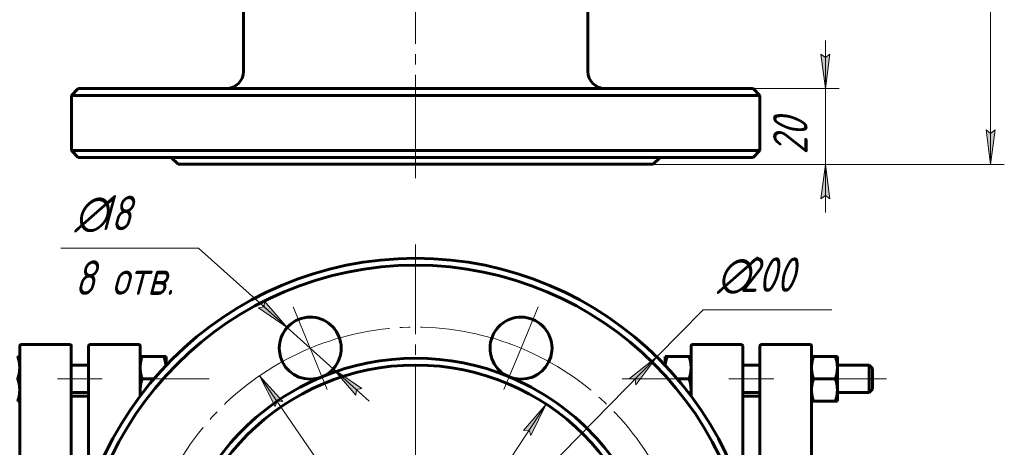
# Model space of a CAD drawing. Header units: millimetres. Extents: x 0 to 420, y -3 to 297.
# Tile 3 of 5: x 90 to 233, y 91 to 153. Entities that reach past the tile are written whole.
import ezdxf

# ---------------------------------------------------------------- set-up
doc = ezdxf.new("R2010")
doc.units = ezdxf.units.MM
for name, pattern in [('K5LT_AXLED', [19.5, 15, -1.5, 1.5, -1.5]), ('K5LT_BASIC', [0]), ('K5LT_THIN', [0])]:
    doc.linetypes.add(name, pattern=pattern)
doc.layers.add('Системный слой', color=7, linetype='Continuous')
doc.layers.add('Системный слой (1)', color=7, linetype='Continuous', true_color=0x6c6c6c)
doc.styles.add('KDIMTEXTSTYLE', font='GOST_AU.SHX', dxfattribs={"width": 0.96, "oblique": 15, "height": 5})
doc.styles.add('KTEXTSTYLE', font='GOST_AU.SHX', dxfattribs={"width": 0.96, "height": 5})
doc.dimstyles.new('KDIMSTYLE (0.50)', dxfattribs={"dimtxt": 5, "dimasz": 1, "dimexe": 2, "dimexo": 0, "dimgap": 1, "dimtad": 1, "dimlfac": 2, "dimtxsty": 'KDIMTEXTSTYLE', "dimsah": 1, "dimcen": 0, "dimdle": 1, "dimadec": 0, "dimazin": 0, "dimtfac": 0.667, "dimtmove": 0, "dimatfit": 3, "dimfxl": 1, "dimtvp": 1, "dimtolj": 1, "dimtzin": 0, "dimarcsym": 0})

# ---------------------------------------------------------------- blocks, each defined once
blk = doc.blocks.new('D0')
at = {"layer": 'Системный слой (1)'}
for points in [[(231.4, 282.2), (230.75, 287.2), (230.09, 282.2), (230.75, 282.7)], [(230.75, 132.2), (231.4, 137.2), (230.75, 136.7), (230.09, 137.2)]]:
    blk.add_hatch(color=256, dxfattribs=at).paths.add_polyline_path(points)
at = {"layer": 'Системный слой (1)', "linetype": 'K5LT_THIN', "lineweight": 18}
for p, q in [((147.25, 287.2), (232.75, 287.2)), ((230.09, 282.2), (230.75, 287.2)), ((230.75, 287.2), (231.4, 282.2)), ((230.75, 287.2), (230.75, 132.2)), ((230.75, 282.7), (230.09, 282.2)), ((231.4, 282.2), (230.75, 282.7)), ((230.75, 132.2), (230.09, 137.2)), ((230.09, 137.2), (230.75, 136.7)), ((230.75, 136.7), (231.4, 137.2)), ((231.4, 137.2), (230.75, 132.2)), ((147.25, 132.2), (232.75, 132.2))]:
    blk.add_line(p, q, dxfattribs=at)
blk.add_wipeout([(229.75, 204.69), (222.36, 204.69), (222.36, 214.31), (229.75, 214.31)]).dxf.layer = 'Системный слой (1)'
at = {"layer": 'Системный слой (1)', "insert": (223.16, 204.69), "char_height": 5, "attachment_point": 1, "rotation": 90, "style": 'KTEXTSTYLE'}
blk.add_mtext('\\H5.0;\\W1.000;\\Q15;\\Q15;\\W0.960;310', dxfattribs=at)
blk = doc.blocks.new('KDIMARROW_01')
at = {"layer": 'Системный слой'}
blk.add_hatch(color=0, dxfattribs=at).paths.add_polyline_path([(-5, -0.66), (0, 0), (-5, 0.66), (-4.5, 0)])
at = {"layer": 'Системный слой', "color": 0, "linetype": 'K5LT_THIN', "lineweight": 18}
for p, q in [((-4.5, 0), (-5, 0.66)), ((-5, 0.66), (0, 0)), ((0, 0), (-5, -0.66)), ((-5, -0.66), (-4.5, 0))]:
    blk.add_line(p, q, dxfattribs=at)
at = {"layer": 'Системный слой (1)', "color": 0, "linetype": 'K5LT_THIN', "lineweight": 18}
blk.add_line((327.87, 209.7), (327.37, 209.7), dxfattribs=at)
blk = doc.blocks.new('D1')
at = {"layer": 'Системный слой (1)'}
for points in [[(206.76, 143.2), (207.42, 148.2), (206.76, 147.7), (206.1, 148.2)], [(207.42, 127.2), (206.76, 132.2), (206.1, 127.2), (206.76, 127.7)]]:
    blk.add_hatch(color=256, dxfattribs=at).paths.add_polyline_path(points)
at = {"layer": 'Системный слой (1)', "linetype": 'K5LT_THIN', "lineweight": 18}
for p, q in [((206.76, 143.2), (206.76, 150.2)), ((206.76, 147.7), (206.1, 148.2)), ((206.1, 148.2), (206.76, 143.2)), ((206.76, 143.2), (207.42, 148.2)), ((207.42, 148.2), (206.76, 147.7)), ((169.54, 143.2), (208.76, 143.2)), ((206.76, 143.2), (206.76, 132.2)), ((147.25, 132.2), (208.76, 132.2)), ((206.76, 132.2), (206.1, 127.2)), ((207.42, 127.2), (206.76, 132.2)), ((206.76, 132.2), (206.76, 125.2)), ((206.1, 127.2), (206.76, 127.7)), ((206.76, 127.7), (207.42, 127.2))]:
    blk.add_line(p, q, dxfattribs=at)
blk.add_wipeout([(205.76, 133.62), (198.38, 133.62), (198.38, 141.46), (205.76, 141.46)]).dxf.layer = 'Системный слой (1)'
at = {"layer": 'Системный слой (1)', "insert": (199.17, 133.62), "char_height": 5, "attachment_point": 1, "rotation": 90, "style": 'KTEXTSTYLE'}
blk.add_mtext('\\H5.0;\\W1.000;\\Q15;\\Q15;\\W0.960;20', dxfattribs=at)
blk = doc.blocks.new('KDIMARROW_02')
at = {"layer": 'Системный слой'}
blk.add_hatch(color=0, dxfattribs=at).paths.add_polyline_path([(4.5, 0), (5, 0.66), (0, 0), (5, -0.66)])
at = {"layer": 'Системный слой', "color": 0, "linetype": 'K5LT_THIN', "lineweight": 18}
for p, q in [((5, 0.66), (0, 0)), ((0, 0), (5, -0.66)), ((0, 0), (7, 0)), ((4.5, 0), (5, 0.66)), ((5, -0.66), (4.5, 0))]:
    blk.add_line(p, q, dxfattribs=at)
at = {"layer": 'Системный слой (1)', "color": 0, "linetype": 'K5LT_THIN', "lineweight": 18}
blk.add_line((327.87, 209.7), (327.37, 209.7), dxfattribs=at)
blk = doc.blocks.new('U2')
at = {"layer": 'Системный слой (1)', "linetype": 'K5LT_BASIC', "lineweight": 60}
for p, q in [((99.75, 84.17), (99.75, 105.81)), ((99.75, 31.31), (99.75, 52.95))]:
    blk.add_line(p, q, dxfattribs=at)
blk = doc.blocks.new('U4')
at = {"layer": 'Системный слой (1)', "linetype": 'K5LT_BASIC', "lineweight": 60}
for p, q in [((183.56, 103.41), (183.51, 102.98)), ((183.65, 103.84), (183.56, 103.41)), ((183.79, 104.31), (183.65, 103.84))]:
    blk.add_line(p, q, dxfattribs=at)
blk = doc.blocks.new('U5')
at = {"layer": 'Системный слой (1)', "linetype": 'K5LT_BASIC', "lineweight": 60}
for p, q in [((187.18, 98.65), (187.22, 98.91)), ((187.22, 98.91), (187.24, 99.17)), ((187.24, 99.17), (187.25, 99.43))]:
    blk.add_line(p, q, dxfattribs=at)
blk = doc.blocks.new('U11')
at = {"layer": 'Системный слой (1)', "linetype": 'K5LT_BASIC', "lineweight": 60}
for p, q in [((110.85, 103.84), (110.71, 104.31)), ((110.94, 103.41), (110.85, 103.84)), ((110.99, 102.98), (110.94, 103.41))]:
    blk.add_line(p, q, dxfattribs=at)
blk = doc.blocks.new('U12')
at = {"layer": 'Системный слой (1)', "linetype": 'K5LT_BASIC', "lineweight": 60}
for p, q in [((107.25, 99.43), (107.26, 99.17)), ((107.26, 99.17), (107.28, 98.91)), ((107.28, 98.91), (107.32, 98.65))]:
    blk.add_line(p, q, dxfattribs=at)
blk = doc.blocks.new('U15')
at = {"layer": 'Системный слой (1)', "linetype": 'K5LT_BASIC', "lineweight": 60}
for p, q in [((97.25, 105.81), (97.25, 68.56)), ((97.25, 68.56), (97.25, 31.31))]:
    blk.add_line(p, q, dxfattribs=at)
blk = doc.blocks.new('U17')
at = {"layer": 'Системный слой (1)', "linetype": 'K5LT_BASIC', "lineweight": 60}
for p, q in [((204.75, 68.56), (204.75, 105.81)), ((204.75, 31.31), (204.75, 68.56))]:
    blk.add_line(p, q, dxfattribs=at)
blk = doc.blocks.new('U18')
at = {"layer": 'Системный слой (1)', "linetype": 'K5LT_BASIC', "lineweight": 60}
for p, q in [((197.25, 105.81), (197.25, 68.56)), ((197.25, 68.56), (197.25, 31.31))]:
    blk.add_line(p, q, dxfattribs=at)
blk = doc.blocks.new('U24')
at = {"layer": 'Системный слой (1)', "linetype": 'K5LT_BASIC', "lineweight": 60}
for p, q in [((107.25, 105.81), (107.25, 98.56)), ((107.25, 87.18), (107.25, 80.55)), ((107.25, 56.56), (107.25, 49.94)), ((107.25, 38.56), (107.25, 31.31))]:
    blk.add_line(p, q, dxfattribs=at)
blk = doc.blocks.new('U27')
at = {"layer": 'Системный слой (1)', "linetype": 'K5LT_BASIC', "lineweight": 60}
for p, q in [((194.75, 84.17), (194.75, 105.81)), ((194.75, 31.31), (194.75, 52.95))]:
    blk.add_line(p, q, dxfattribs=at)
blk = doc.blocks.new('U28')
at = {"layer": 'Системный слой (1)', "linetype": 'K5LT_BASIC', "lineweight": 60}
for p, q in [((89.75, 68.56), (89.75, 105.81)), ((89.75, 31.31), (89.75, 68.56))]:
    blk.add_line(p, q, dxfattribs=at)
blk = doc.blocks.new('U38')
at = {"layer": 'Системный слой (1)', "linetype": 'K5LT_BASIC', "lineweight": 60}
for p, q in [((187.25, 105.81), (187.25, 98.56)), ((187.25, 87.18), (187.25, 80.55)), ((187.25, 56.56), (187.25, 49.94)), ((187.25, 38.56), (187.25, 31.31))]:
    blk.add_line(p, q, dxfattribs=at)
blk = doc.blocks.new('U39')
at = {"layer": 'Системный слой (1)', "linetype": 'K5LT_AXLED', "lineweight": 18}
for q in [(147.25, 120.56), (95.25, 68.56), (199.25, 68.56), (147.25, 16.56)]:
    blk.add_line((147.25, 68.56), q, dxfattribs=at)
blk = doc.blocks.new('D2')
at = {"layer": 'Системный слой (1)'}
for points in [[(179.25, 100.2), (182.29, 104.23), (178.31, 101.12), (179.13, 101.02)], [(112.21, 32.89), (116.19, 35.99), (115.37, 36.1), (115.25, 36.92)]]:
    blk.add_hatch(color=256, dxfattribs=at).paths.add_polyline_path(points)
at = {"layer": 'Системный слой (1)', "linetype": 'K5LT_THIN', "lineweight": 18}
for p, q in [((182.29, 104.23), (189.03, 111.1)), ((189.03, 111.1), (207.69, 111.1)), ((112.21, 32.89), (182.29, 104.23)), ((178.31, 101.12), (182.29, 104.23)), ((182.29, 104.23), (179.25, 100.2)), ((179.13, 101.02), (178.31, 101.12)), ((179.25, 100.2), (179.13, 101.02)), ((112.21, 32.89), (115.25, 36.92)), ((116.19, 35.99), (112.21, 32.89)), ((115.25, 36.92), (115.37, 36.1)), ((115.37, 36.1), (116.19, 35.99))]:
    blk.add_line(p, q, dxfattribs=at)
blk.add_wipeout([(191.03, 112.1), (191.03, 119.48), (205.1, 119.48), (205.1, 112.1)]).dxf.layer = 'Системный слой (1)'
at = {"layer": 'Системный слой (1)', "char_height": 5, "attachment_point": 1, "style": 'KTEXTSTYLE'}
for s, insert in [('\\H5.0;\\W1.000;\\Q15;\\Q15;\\W0.960;∅', (191.03, 118.69)), ('\\H5.0;\\W1.000;\\Q15;\\Q15;\\W0.960;200', (194.34, 118.69))]:
    blk.add_mtext(s, dxfattribs=dict(at, insert=insert))
blk = doc.blocks.new('D3')
at = {"layer": 'Системный слой (1)'}
for points in [[(164, 92.85), (166.19, 97.39), (162.9, 93.58), (163.72, 93.63)], [(128.31, 39.72), (131.61, 43.54), (130.78, 43.48), (130.51, 44.26)]]:
    blk.add_hatch(color=256, dxfattribs=at).paths.add_polyline_path(points)
at = {"layer": 'Системный слой (1)', "linetype": 'K5LT_THIN', "lineweight": 18}
for p, q in [((166.19, 97.39), (128.31, 39.72)), ((162.9, 93.58), (166.19, 97.39)), ((166.19, 97.39), (164, 92.85)), ((163.72, 93.63), (162.9, 93.58)), ((164, 92.85), (163.72, 93.63)), ((128.31, 39.72), (130.51, 44.26)), ((131.61, 43.54), (128.31, 39.72)), ((130.51, 44.26), (130.78, 43.48)), ((130.78, 43.48), (131.61, 43.54)), ((128.31, 39.72), (115.25, 19.84)), ((115.25, 19.84), (97.92, 19.84))]:
    blk.add_line(p, q, dxfattribs=at)
blk.add_wipeout([(99.92, 20.84), (99.92, 28.22), (112.72, 28.22), (112.72, 20.84)]).dxf.layer = 'Системный слой (1)'
at = {"layer": 'Системный слой (1)', "char_height": 5, "attachment_point": 1, "style": 'KTEXTSTYLE'}
for s, insert in [('\\H5.0;\\W1.000;\\Q15;\\Q15;\\W0.960;∅', (99.92, 27.43)), ('\\H5.0;\\W1.000;\\Q15;\\Q15;\\W0.960;138', (103.23, 27.43))]:
    blk.add_mtext(s, dxfattribs=dict(at, insert=insert))
blk = doc.blocks.new('U40')
at = {"layer": 'Системный слой (1)', "linetype": 'K5LT_AXLED', "lineweight": 18}
for q in [(147.25, 106.06), (109.75, 68.56), (184.75, 68.56), (147.25, 31.06)]:
    blk.add_line((147.25, 68.56), q, dxfattribs=at)
blk = doc.blocks.new('D4')
at = {"layer": 'Системный слой (1)'}
for points in [[(128.59, 108.52), (125.31, 112.34), (125.24, 111.52), (124.43, 111.36)], [(139.46, 99.66), (135.3, 102.51), (138.58, 98.68), (138.65, 99.51)]]:
    blk.add_hatch(color=256, dxfattribs=at).paths.add_polyline_path(points)
at = {"layer": 'Системный слой (1)', "linetype": 'K5LT_THIN', "lineweight": 18}
for p, q in [((128.59, 108.52), (115.73, 120.05)), ((128.59, 108.52), (123.38, 113.19)), ((125.31, 112.34), (125.24, 111.52)), ((128.59, 108.52), (125.31, 112.34)), ((125.24, 111.52), (124.43, 111.36)), ((124.43, 111.36), (128.59, 108.52)), ((135.3, 102.51), (128.59, 108.52)), ((135.3, 102.51), (138.58, 98.68)), ((139.46, 99.66), (135.3, 102.51)), ((135.3, 102.51), (140.51, 97.84)), ((138.58, 98.68), (138.65, 99.51)), ((138.65, 99.51), (139.46, 99.66))]:
    blk.add_line(p, q, dxfattribs=at)
blk.add_wipeout([(97.72, 111.66), (97.72, 128.43), (113.09, 128.43), (113.09, 111.66)]).dxf.layer = 'Системный слой (1)'
blk.add_line((115.73, 120.05), (95.72, 120.05), dxfattribs=at)
at = {"layer": 'Системный слой (1)', "char_height": 5, "attachment_point": 1, "style": 'KTEXTSTYLE'}
for s, insert in [('\\H5.0;\\W1.000;\\Q15;\\Q15;\\W0.960;∅', (97.72, 127.63)), ('\\H5.0;\\W1.000;\\Q15;\\Q15;\\W0.960;18', (101.03, 127.63)), ('\\H5.0;\\W1.000;\\Q15;\\Q15;\\W0.960;8 отв.', (97.72, 118.25))]:
    blk.add_mtext(s, dxfattribs=dict(at, insert=insert))
blk = doc.blocks.new('U41')
at = {"layer": 'Системный слой (1)', "linetype": 'K5LT_AXLED', "lineweight": 18}
for p, q in [((131.94, 105.51), (129.46, 111.52)), ((162.56, 105.51), (165.05, 111.52)), ((134.43, 99.51), (131.94, 105.51)), ((160.07, 99.51), (162.56, 105.51)), ((110.3, 83.87), (104.29, 86.35)), ((184.21, 83.87), (190.21, 86.35)), ((116.3, 81.38), (110.3, 83.87)), ((178.2, 81.38), (184.21, 83.87)), ((116.3, 55.74), (110.3, 53.25)), ((178.2, 55.74), (184.21, 53.25)), ((110.3, 53.25), (104.29, 50.76)), ((184.21, 53.25), (190.21, 50.76)), ((134.43, 37.61), (131.94, 31.6)), ((160.07, 37.61), (162.56, 31.6)), ((131.94, 31.6), (129.46, 25.6)), ((162.56, 31.6), (165.05, 25.6))]:
    blk.add_line(p, q, dxfattribs=at)
for start, end in [(67.5, 112.5), (112.5, 157.5), (22.5, 67.5), (157.5, 202.5), (337.5, 22.5), (202.5, 247.5), (292.5, 337.5), (247.5, 292.5)]:
    blk.add_arc((147.25, 68.56), 40, start, end, dxfattribs=at)
blk = doc.blocks.new('D5')
at = {"layer": 'Системный слой (1)'}
for points in [[(127.96, 97.77), (124.58, 101.51), (126.87, 97.02), (127.13, 97.81)], [(169.92, 35.6), (167.63, 40.1), (167.37, 39.31), (166.55, 39.35)]]:
    blk.add_hatch(color=256, dxfattribs=at).paths.add_polyline_path(points)
at = {"layer": 'Системный слой (1)', "linetype": 'K5LT_THIN', "lineweight": 18}
for p, q in [((124.58, 101.51), (127.96, 97.77)), ((126.87, 97.02), (124.58, 101.51)), ((124.58, 101.51), (169.92, 35.6)), ((127.13, 97.81), (126.87, 97.02)), ((127.96, 97.77), (127.13, 97.81)), ((167.37, 39.31), (167.63, 40.1)), ((167.63, 40.1), (169.92, 35.6)), ((169.92, 35.6), (166.55, 39.35)), ((166.55, 39.35), (167.37, 39.31)), ((169.92, 35.6), (183.5, 15.87)), ((183.5, 15.87), (201.23, 15.87))]:
    blk.add_line(p, q, dxfattribs=at)
blk.add_wipeout([(185.5, 16.87), (185.5, 24.25), (198.68, 24.25), (198.68, 16.87)]).dxf.layer = 'Системный слой (1)'
at = {"layer": 'Системный слой (1)', "char_height": 5, "attachment_point": 1, "style": 'KTEXTSTYLE'}
for s, insert in [('\\H5.0;\\W1.000;\\Q15;\\Q15;\\W0.960;∅', (185.5, 23.45)), ('\\H5.0;\\W1.000;\\Q15;\\Q15;\\W0.960;160', (188.81, 23.45))]:
    blk.add_mtext(s, dxfattribs=dict(at, insert=insert))

msp = doc.modelspace()

# ---------------------------------------------------------------- linework, layer by layer
at = {"layer": 'Системный слой (1)', "linetype": 'K5LT_BASIC', "lineweight": 60}
for p, q in [((122.2515, 145.7041), (122.2515, 177.2034)), ((172.2515, 145.7041), (172.2522, 177.2034)), ((98.2515, 143.2041), (97.2515, 142.2041)), ((196.2515, 143.2041), (98.2515, 143.2041)), ((196.2515, 143.2041), (197.2515, 142.2041)), ((97.2515, 142.2041), (197.2515, 142.2041)), ((97.2515, 134.2041), (97.2515, 142.2041)), ((197.2515, 134.2041), (197.2515, 142.2041)), ((197.2515, 134.2041), (97.2515, 134.2041)), ((98.2515, 133.2041), (97.2515, 134.2041)), ((98.2515, 133.2041), (196.2515, 133.2041)), ((112.7515, 132.2041), (111.7515, 133.2041)), ((181.7515, 132.2041), (182.7515, 133.2041)), ((196.2515, 133.2041), (197.2515, 134.2041)), ((112.7515, 132.2041), (181.7515, 132.2041)), ((90.0015, 106.0582), (97.0015, 106.0582)), ((107.0015, 106.0582), (100.0015, 106.0582)), ((194.5015, 106.0582), (187.5015, 106.0582)), ((197.5015, 106.0582), (204.5015, 106.0582)), ((89.4612, 104.3082), (89.7515, 104.3082)), ((97.2515, 103.0582), (99.7515, 103.0582)), ((107.2515, 104.3082), (107.5417, 104.3082)), ((107.5417, 104.3082), (110.7112, 104.3082)), ((110.7112, 104.3082), (111.0015, 104.3082)), ((111.0015, 104.3082), (111.0015, 102.9956)), ((111.0015, 103.0582), (111.061, 103.0582)), ((183.4419, 103.0582), (183.5015, 103.0582)), ((183.5015, 102.9956), (183.5015, 104.3082)), ((183.5015, 104.3082), (183.7917, 104.3082)), ((183.7917, 104.3082), (186.9612, 104.3082)), ((186.9612, 104.3082), (187.2515, 104.3082)), ((194.7515, 103.0582), (197.2515, 103.0582)), ((204.7515, 104.3082), (205.0417, 104.3082)), ((205.0417, 104.3082), (208.2112, 104.3082)), ((208.2112, 104.3082), (208.5015, 104.3082)), ((208.5015, 104.3082), (208.5015, 102.6832)), ((208.5015, 103.0582), (213.1265, 103.0582)), ((213.6265, 102.5582), (213.1265, 103.0582)), ((213.1265, 103.0582), (213.1265, 101.0582)), ((208.5015, 102.6832), (208.5015, 99.4332)), ((213.6265, 99.5582), (213.6265, 102.5582)), ((107.5417, 101.0582), (109.2547, 101.0582)), ((185.2482, 101.0582), (186.9612, 101.0582)), ((205.0417, 101.0582), (208.2112, 101.0582)), ((213.1265, 101.0582), (213.1265, 99.0582)), ((97.2515, 99.0582), (99.7515, 99.0582)), ((194.7515, 99.0582), (197.2515, 99.0582)), ((208.5015, 99.4332), (208.5015, 97.8082)), ((208.5015, 99.0582), (213.1265, 99.0582)), ((213.6265, 99.5582), (213.1265, 99.0582)), ((89.7515, 97.8082), (89.4612, 97.8082)), ((97.2515, 98.5582), (99.7515, 98.5582)), ((194.7515, 98.5582), (197.2515, 98.5582)), ((205.0417, 97.8082), (204.7515, 97.8082)), ((205.0417, 97.8082), (208.2112, 97.8082)), ((208.5015, 97.8082), (208.2112, 97.8082))]:
    msp.add_line(p, q, dxfattribs=at)
at = {"layer": 'Системный слой (1)', "linetype": 'K5LT_AXLED', "lineweight": 18}
for p, q in [((101.7515, 101.0582), (95.2515, 101.0582)), ((117.2515, 101.0582), (109.0015, 101.0582)), ((185.5015, 101.0582), (177.2515, 101.0582)), ((199.2515, 101.0582), (192.7515, 101.0582)), ((215.6265, 101.0582), (206.5015, 101.0582))]:
    msp.add_line(p, q, dxfattribs=at)
at = {"layer": 'Системный слой (1)', "linetype": 'K5LT_BASIC', "lineweight": 60}
for radius in [49, 34.5]:
    msp.add_circle((147.2515, 68.5582), radius, dxfattribs=at)
for centre, radius, start, end in [((119.7515, 145.7041), 2.5, 270, 0), ((174.7515, 145.7041), 2.5, 180, 270), ((147.2515, 68.5582), 50, 0, 180), ((131.9441, 105.5134), 4.5, 292.5, 270), ((162.5588, 105.5134), 4.5, 270, 247.5), ((90.0015, 105.8082), 0.25, 90, 180), ((97.0015, 105.8082), 0.25, 0, 90), ((100.0015, 105.8082), 0.25, 90, 180), ((107.0015, 105.8082), 0.25, 0, 90), ((187.5015, 105.8082), 0.25, 90, 180), ((194.5015, 105.8082), 0.25, 0, 90), ((197.5015, 105.8082), 0.25, 90, 180), ((204.5015, 105.8082), 0.25, 0, 90), ((147.2515, 68.5582), 35.5, 67.5, 112.5), ((147.2515, 68.5582), 35.5, 112.5, 157.5), ((131.9441, 105.5134), 4.5, 270, 292.5), ((147.2515, 68.5582), 35.5, 22.5, 67.5), ((162.5588, 105.5134), 4.5, 247.5, 270)]:
    msp.add_arc(centre, radius, start, end, dxfattribs=at)
for points in [[(89.7515, 102.6832), (89.7515, 103.4374), (89.4612, 104.3082)], [(107.5417, 104.3082), (107.2515, 103.4374), (107.2515, 102.6832)], [(187.2515, 102.6832), (187.2515, 103.4374), (186.9612, 104.3082)], [(205.0417, 104.3082), (204.7515, 103.4374), (204.7515, 102.6832)], [(208.5015, 102.6832), (208.5015, 103.4374), (208.2112, 104.3082)], [(89.4612, 101.0582), (89.7515, 101.929), (89.7515, 102.6832)], [(107.2515, 102.6832), (107.2515, 101.929), (107.5417, 101.0582)], [(186.9612, 101.0582), (187.2515, 101.929), (187.2515, 102.6832)], [(204.7515, 102.6832), (204.7515, 101.929), (205.0417, 101.0582)], [(208.2112, 101.0582), (208.5015, 101.929), (208.5015, 102.6832)], [(89.7515, 99.4332), (89.7515, 100.1874), (89.4612, 101.0582)], [(107.5417, 101.0582), (107.2515, 100.1874), (107.2515, 99.4332)], [(187.2515, 99.4332), (187.2515, 100.1874), (186.9612, 101.0582)], [(205.0417, 101.0582), (204.7515, 100.1874), (204.7515, 99.4332)], [(208.5015, 99.4332), (208.5015, 100.1874), (208.2112, 101.0582)], [(89.4612, 97.8082), (89.7515, 98.679), (89.7515, 99.4332)], [(204.7515, 99.4332), (204.7515, 98.679), (205.0417, 97.8082)], [(208.2112, 97.8082), (208.5015, 98.679), (208.5015, 99.4332)]]:
    msp.add_rational_spline(points, [1, 1.0379548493, 1], degree=2, dxfattribs=at)

# ---------------------------------------------------------------- block references
at = {"layer": 'Системный слой (1)'}
for name in ['U39', 'U28', 'U15', 'U2', 'U24', 'U38', 'U27', 'U18', 'U17', 'U11', 'U4', 'U12', 'U5']:
    msp.add_blockref(name, (0, 0), dxfattribs=at)

# ---------------------------------------------------------------- next in the draw order: dimensions: what is measured, and where the dimension line sits
dim = msp.add_linear_dim(base=(230.7466, 287.2041), p1=(147.2515, 132.2041), p2=(147.2515, 287.2041), angle=90, dimstyle='KDIMSTYLE (0.50)', override={"dimexo": 0, "dimpost": '\\H5.0;\\W0.960;\\Q15;<>', "dimblk1": 'KDIMARROW_01', "dimblk2": 'KDIMARROW_01', "dimse1": 0, "dimse2": 0, "dimtol": 1, "dimtp": 0, "dimtm": 0, "dimtdec": 5, "dimtolj": 1}, dxfattribs=at)
dim.commit()
dim.dimension.update_dxf_attribs({"geometry": 'D0', "text_midpoint": (230.7466, 209.7041), "dimtype": 160})

# ---------------------------------------------------------------- next in the draw order: dimensions: what is measured, and where the dimension line sits
dim = msp.add_linear_dim(base=(206.7591, 143.2041), p1=(147.2515, 132.2041), p2=(169.5404, 143.2041), angle=90, text='\\H5.0;\\W0.960;\\Q15;\\H5.0;\\W0.960;\\Q15;\\Q15;20', dimstyle='KDIMSTYLE (0.50)', override={"dimexo": 0, "dimblk1": 'KDIMARROW_02', "dimblk2": 'KDIMARROW_02', "dimse1": 0, "dimse2": 0, "dimtolj": 1}, dxfattribs=at)
dim.commit()
dim.dimension.update_dxf_attribs({"geometry": 'D1', "text_midpoint": (206.7591, 137.7041), "dimtype": 160})

# ---------------------------------------------------------------- next in the draw order: linework, layer by layer
at = {"layer": 'Системный слой (1)', "linetype": 'K5LT_AXLED', "lineweight": 18}
msp.add_line((147.2515, 130.2041), (147.2515, 199.2041), dxfattribs=at)

# ---------------------------------------------------------------- next in the draw order: dimensions: what is measured, and where the dimension line sits
at = {"layer": 'Системный слой (1)'}
dim = msp.add_diameter_dim_2p(p1=(77.1779, -2.7839), p2=(217.325, 139.9003), dimstyle='KDIMSTYLE (0.50)', override={"dimtih": 1, "dimtoh": 1, "dimpost": '\\H5.0;\\W0.960;\\Q15;<>', "dimblk1": 'KDIMARROW_01', "dimblk2": 'KDIMARROW_01', "dimtol": 1, "dimtp": 0, "dimtm": 0, "dimtdec": 5, "dimtmove": 1, "dimatfit": 2, "dimtolj": 1}, dxfattribs=at)
dim.commit()
dim.dimension.update_dxf_attribs({"geometry": 'D2', "text_midpoint": (191.0346, 111.0978), "dimtype": 163})

# ---------------------------------------------------------------- next in the draw order: dimensions: what is measured, and where the dimension line sits
dim = msp.add_diameter_dim_2p(p1=(185.1324, 126.23), p2=(109.3705, 10.8865), dimstyle='KDIMSTYLE (0.50)', override={"dimtih": 1, "dimtoh": 1, "dimpost": '\\H5.0;\\W0.960;\\Q15;<>', "dimblk1": 'KDIMARROW_01', "dimblk2": 'KDIMARROW_01', "dimtol": 1, "dimtp": 0, "dimtm": 0, "dimtdec": 5, "dimtmove": 1, "dimatfit": 2, "dimtolj": 1}, dxfattribs=at)
dim.commit()
dim.dimension.update_dxf_attribs({"geometry": 'D3', "text_midpoint": (113.2515, 19.8399), "dimtype": 163})

# ---------------------------------------------------------------- next in the draw order: block references
msp.add_blockref('U40', (0, 0), dxfattribs=at)

# ---------------------------------------------------------------- next in the draw order: dimensions: what is measured, and where the dimension line sits
dim = msp.add_diameter_dim_2p(p1=(138.6462, 99.5066), p2=(125.242, 111.5202), dimstyle='KDIMSTYLE (0.50)', override={"dimtih": 1, "dimtoh": 1, "dimpost": '\\H5.0;\\W0.960;\\Q15;<>\\X\\H5.0;\\W0.960;\\Q15;\\Q15;8 отв.', "dimblk1": 'KDIMARROW_01', "dimblk2": 'KDIMARROW_01', "dimtol": 1, "dimtp": 0, "dimtm": 0, "dimtdec": 5, "dimtmove": 1, "dimatfit": 2, "dimtolj": 1}, dxfattribs=at)
dim.commit()
dim.dimension.update_dxf_attribs({"geometry": 'D4', "text_midpoint": (113.7298, 120.0456)})

# ---------------------------------------------------------------- next in the draw order: block references
msp.add_blockref('U41', (0, 0), dxfattribs=at)

# ---------------------------------------------------------------- next in the draw order: dimensions: what is measured, and where the dimension line sits
dim = msp.add_diameter_dim_2p(p1=(101.9084, 134.4673), p2=(192.5945, 2.6491), dimstyle='KDIMSTYLE (0.50)', override={"dimtih": 1, "dimtoh": 1, "dimpost": '\\H5.0;\\W0.960;\\Q15;<>', "dimblk1": 'KDIMARROW_01', "dimblk2": 'KDIMARROW_01', "dimtol": 1, "dimtp": 0, "dimtm": 0, "dimtdec": 5, "dimtmove": 1, "dimatfit": 2, "dimtolj": 1}, dxfattribs=at)
dim.commit()
dim.dimension.update_dxf_attribs({"geometry": 'D5', "text_midpoint": (185.5015, 15.8665), "dimtype": 163})

doc.saveas('drawing.dxf')
